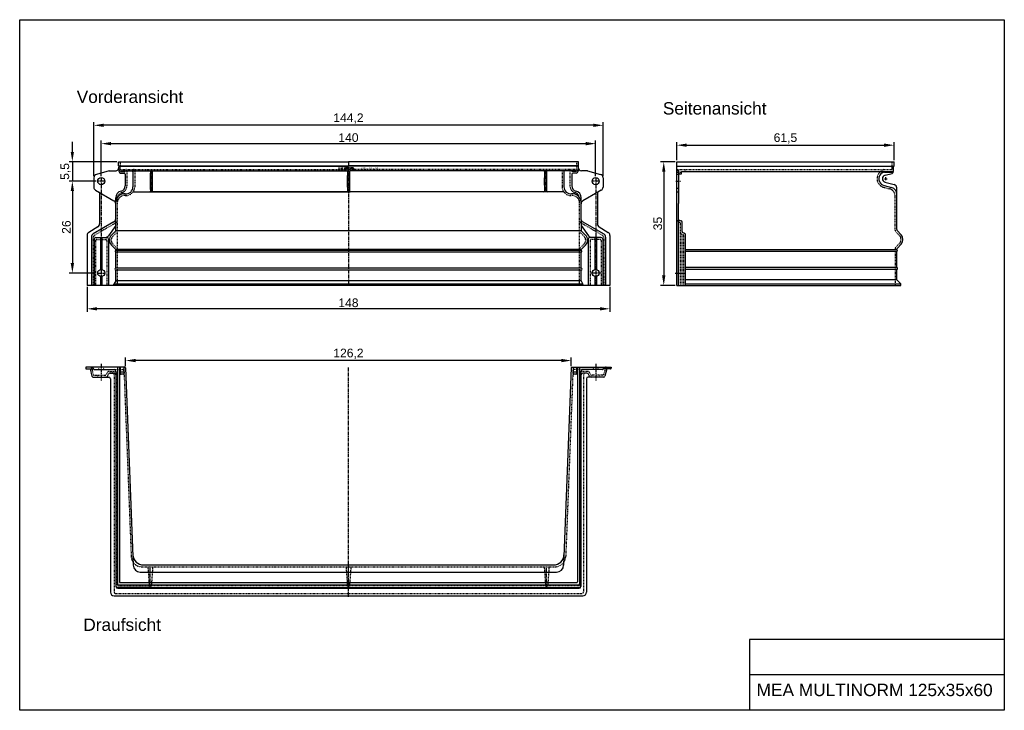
# Model space of a CAD drawing. Header units: millimetres. Extents: x -610 to 2178, y -291 to 1664.
import ezdxf

# ---------------------------------------------------------------- set-up
doc = ezdxf.new("R2010")
doc.units = ezdxf.units.MM
for name, pattern in [('CENTER', [50.8, 31.75, -6.35, 6.35, -6.35]), ('DOTTED', [3.175, 1.5875, -1.5875]), ('HIDDEN', [9.525, 6.35, -3.175])]:
    doc.linetypes.add(name, pattern=pattern)
for name, color, linetype in [('180', 90, 'DOTTED'), ('Beschriftung', 7, 'Continuous'), ('Werkstück1_Kanten', 1, 'Continuous')]:
    doc.layers.add(name, color=color, linetype=linetype)
for name, color, linetype, lineweight in [('Bemassung', 1, 'Continuous', 25), ('Mittellinie', 2, 'CENTER', 25), ('Schraffur', 253, 'Continuous', 25), ('Verdeckte Kante', 3, 'HIDDEN', 25)]:
    doc.layers.add(name, color=color, linetype=linetype, lineweight=lineweight)
doc.styles.get("Standard").update_dxf_attribs({"font": 'arial.ttf'})
doc.styles.add('style1', font='arial.ttf')
doc.dimstyles.new('MEA', dxfattribs={"dimscale": 0, "dimtxt": 3.5, "dimasz": 4, "dimexe": 1.25, "dimexo": 0.625, "dimtad": 1, "dimtxsty": 'Standard', "dimcen": 4, "dimadec": 0, "dimazin": 2, "dimtfac": 1, "dimtmove": 0, "dimatfit": 3, "dimfxl": 1, "dimtvp": 1, "dimtolj": 1, "dimtzin": 0, "dimarcsym": 0})

# ---------------------------------------------------------------- blocks, each defined once
blk = doc.blocks.new('*D14')
at = {"layer": 'Bemassung', "color": 0, "lineweight": -2, "ltscale": 0.3}
for p, q in [((1246.3, 1262), (1204.9, 1262)), ((1213.7, 1234), (1213.7, 940)), ((1246.3, 912), (1204.9, 912))]:
    blk.add_line(p, q, dxfattribs=at)
at = {"layer": 'Bemassung', "color": 0, "lineweight": 25, "ltscale": 0.3}
for points in [[(1209, 1234), (1218.3, 1234), (1213.7, 1262)], [(1209, 940), (1218.3, 940), (1213.7, 912)]]:
    blk.add_solid(points, dxfattribs=at)
at = {"layer": 'Defpoints', "color": 0, "lineweight": 25, "ltscale": 0.3}
for p in [(1250.7, 1262), (1213.7, 912), (1250.7, 912)]:
    blk.add_point(p, dxfattribs=at)
at = {"layer": 'Bemassung', "color": 0, "lineweight": 25, "ltscale": 0.3, "insert": (1196.8, 1087), "char_height": 24.5, "attachment_point": 5, "rotation": 90}
blk.add_mtext('\\A1;35', dxfattribs=at)
blk = doc.blocks.new('*D15')
at = {"layer": 'Bemassung', "color": 0, "lineweight": -2, "ltscale": 0.3}
for p, q in [((1250.7, 1266.4), (1250.7, 1317.5)), ((1865.7, 1266.4), (1865.7, 1317.5)), ((1278.7, 1308.8), (1837.7, 1308.8))]:
    blk.add_line(p, q, dxfattribs=at)
at = {"layer": 'Bemassung', "color": 0, "lineweight": 25, "ltscale": 0.3}
for points in [[(1278.7, 1313.5), (1278.7, 1304.1), (1250.7, 1308.8)], [(1837.7, 1313.5), (1837.7, 1304.1), (1865.7, 1308.8)]]:
    blk.add_solid(points, dxfattribs=at)
at = {"layer": 'Defpoints', "color": 0, "lineweight": 25, "ltscale": 0.3}
for p in [(1865.7, 1308.8), (1250.7, 1262), (1865.7, 1262)]:
    blk.add_point(p, dxfattribs=at)
at = {"layer": 'Bemassung', "color": 0, "lineweight": 25, "ltscale": 0.3, "insert": (1558.2, 1327.9), "char_height": 24.5, "attachment_point": 5}
blk.add_mtext('\\A1;61,5', dxfattribs=at)
blk = doc.blocks.new('*D16')
at = {"layer": 'Bemassung', "color": 0, "lineweight": -2, "ltscale": 0.3}
for p, q in [((-419.1, 907.6), (-419.1, 836.9)), ((1060.9, 907.6), (1060.9, 836.9)), ((1032.9, 845.7), (-391.1, 845.7))]:
    blk.add_line(p, q, dxfattribs=at)
at = {"layer": 'Bemassung', "color": 0, "lineweight": 25, "ltscale": 0.3}
for points in [[(-391.1, 850.3), (-391.1, 841), (-419.1, 845.7)], [(1032.9, 850.3), (1032.9, 841), (1060.9, 845.7)]]:
    blk.add_solid(points, dxfattribs=at)
at = {"layer": 'Defpoints', "color": 0, "lineweight": 25, "ltscale": 0.3}
for p in [(-419.1, 912), (1060.9, 912), (-419.1, 845.7)]:
    blk.add_point(p, dxfattribs=at)
at = {"layer": 'Bemassung', "color": 0, "lineweight": 25, "ltscale": 0.3, "insert": (320.9, 862.5), "char_height": 24.5, "attachment_point": 5}
blk.add_mtext('\\A1;148', dxfattribs=at)
blk = doc.blocks.new('*D17')
at = {"layer": 'Bemassung', "color": 0, "lineweight": -2, "ltscale": 0.3}
for p, q in [((-310, 682.9), (-310, 708)), ((923.8, 699.2), (-282, 699.2)), ((951.8, 682.9), (951.8, 708))]:
    blk.add_line(p, q, dxfattribs=at)
at = {"layer": 'Bemassung', "color": 0, "lineweight": 25, "ltscale": 0.3}
for points in [[(-282, 703.9), (-282, 694.5), (-310, 699.2)], [(923.8, 703.9), (923.8, 694.5), (951.8, 699.2)]]:
    blk.add_solid(points, dxfattribs=at)
at = {"layer": 'Defpoints', "color": 0, "lineweight": 25, "ltscale": 0.3}
for p in [(-310, 699.2), (-310, 678.5), (951.8, 678.5)]:
    blk.add_point(p, dxfattribs=at)
at = {"layer": 'Bemassung', "color": 0, "lineweight": 25, "ltscale": 0.3, "insert": (320.9, 718.3), "char_height": 24.5, "attachment_point": 5}
blk.add_mtext('\\A1;126,2', dxfattribs=at)
blk = doc.blocks.new('*D18')
at = {"layer": 'Bemassung', "color": 0, "lineweight": -2, "ltscale": 0.3}
for p, q in [((-400.1, 1221), (-400.1, 1373.9)), ((1041.9, 1221), (1041.9, 1373.9)), ((1013.9, 1365.1), (-372.1, 1365.1))]:
    blk.add_line(p, q, dxfattribs=at)
at = {"layer": 'Bemassung', "color": 0, "lineweight": 25, "ltscale": 0.3}
for points in [[(-372.1, 1369.8), (-372.1, 1360.4), (-400.1, 1365.1)], [(1013.9, 1369.8), (1013.9, 1360.4), (1041.9, 1365.1)]]:
    blk.add_solid(points, dxfattribs=at)
at = {"layer": 'Defpoints', "color": 0, "lineweight": 25, "ltscale": 0.3}
for p in [(-400.1, 1365.1), (-400.1, 1216.6), (1041.9, 1216.6)]:
    blk.add_point(p, dxfattribs=at)
at = {"layer": 'Bemassung', "color": 0, "lineweight": 25, "ltscale": 0.3, "insert": (320.9, 1384.2), "char_height": 24.5, "attachment_point": 5}
blk.add_mtext('\\A1;144,2', dxfattribs=at)
blk = doc.blocks.new('*D19')
at = {"layer": 'Bemassung', "color": 0, "lineweight": -2, "ltscale": 0.3}
for p, q in [((-460.9, 1290), (-460.9, 1318)), ((-334.6, 1262), (-469.6, 1262)), ((-460.9, 1262), (-460.9, 1207)), ((-393.5, 1207), (-469.6, 1207)), ((-460.9, 1179), (-460.9, 1151))]:
    blk.add_line(p, q, dxfattribs=at)
at = {"layer": 'Bemassung', "color": 0, "lineweight": 25, "ltscale": 0.3}
for points in [[(-465.5, 1290), (-456.2, 1290), (-460.9, 1262)], [(-465.5, 1179), (-456.2, 1179), (-460.9, 1207)]]:
    blk.add_solid(points, dxfattribs=at)
at = {"layer": 'Defpoints', "color": 0, "lineweight": 25, "ltscale": 0.3}
for p in [(-330.3, 1262), (-460.9, 1207), (-389.1, 1207)]:
    blk.add_point(p, dxfattribs=at)
at = {"layer": 'Bemassung', "color": 0, "lineweight": 25, "ltscale": 0.3, "insert": (-479.9, 1234.5), "char_height": 24.5, "attachment_point": 5, "rotation": 90}
blk.add_mtext('\\A1;5,5', dxfattribs=at)
blk = doc.blocks.new('*D20')
at = {"layer": 'Bemassung', "color": 0, "lineweight": -2, "ltscale": 0.3}
for p, q in [((-393.5, 1207), (-469.5, 1207)), ((-460.8, 1179), (-460.8, 975)), ((-393.4, 947), (-469.5, 947))]:
    blk.add_line(p, q, dxfattribs=at)
at = {"layer": 'Bemassung', "color": 0, "lineweight": 25, "ltscale": 0.3}
for points in [[(-465.5, 1179), (-456.1, 1179), (-460.8, 1207)], [(-465.5, 975), (-456.1, 975), (-460.8, 947)]]:
    blk.add_solid(points, dxfattribs=at)
at = {"layer": 'Defpoints', "color": 0, "lineweight": 25, "ltscale": 0.3}
for p in [(-389.1, 1207), (-460.8, 947), (-389, 947)]:
    blk.add_point(p, dxfattribs=at)
at = {"layer": 'Bemassung', "color": 0, "lineweight": 25, "ltscale": 0.3, "insert": (-477.7, 1077), "char_height": 24.5, "attachment_point": 5, "rotation": 90}
blk.add_mtext('\\A1;26', dxfattribs=at)
blk = doc.blocks.new('*D21')
at = {"layer": 'Bemassung', "color": 0, "lineweight": -2, "ltscale": 0.3}
for p, q in [((-379.1, 1221.4), (-379.1, 1322)), ((-351.1, 1313.2), (992.9, 1313.2)), ((1020.9, 1221.4), (1020.9, 1322))]:
    blk.add_line(p, q, dxfattribs=at)
at = {"layer": 'Bemassung', "color": 0, "lineweight": 25, "ltscale": 0.3}
for points in [[(-351.1, 1317.9), (-351.1, 1308.5), (-379.1, 1313.2)], [(992.9, 1317.9), (992.9, 1308.5), (1020.9, 1313.2)]]:
    blk.add_solid(points, dxfattribs=at)
at = {"layer": 'Defpoints', "color": 0, "lineweight": 25, "ltscale": 0.3}
for p in [(1020.9, 1313.2), (-379.1, 1217), (1020.9, 1217)]:
    blk.add_point(p, dxfattribs=at)
at = {"layer": 'Bemassung', "color": 0, "lineweight": 25, "ltscale": 0.3, "insert": (320.9, 1330.1), "char_height": 24.5, "attachment_point": 5}
blk.add_mtext('\\A1;140', dxfattribs=at)

msp = doc.modelspace()

# ---------------------------------------------------------------- hatches: boundary and pattern name
at = {"layer": 'Schraffur'}
h = msp.add_hatch(color=256, dxfattribs=at)
h.paths.add_polyline_path([(317.82, 1244.84), (322.96, 1244.84), (322.96, 1245.99), (312.67, 1245.99), (312.67, 1237.99), (322.96, 1237.99), (322.96, 1239.13), (317.82, 1239.13), (317.82, 1241.41), (322.96, 1241.41), (322.96, 1242.56), (317.82, 1242.56)])
h.paths.add_polyline_path([(309.82, 1245.99), (304.37, 1245.99), (301.68, 1241.41), (298.98, 1245.99), (293.53, 1245.99), (293.53, 1237.99), (295.82, 1237.99), (295.82, 1242.1), (298.25, 1237.99), (302.25, 1237.99), (304.67, 1242.1), (304.67, 1237.99), (309.82, 1237.99)])
h.paths.add_polyline_path([(334.68, 1245.99), (327.82, 1245.99), (324.09, 1237.99), (326.38, 1237.99), (327.17, 1239.7), (331.89, 1239.7), (332.69, 1237.99), (338.41, 1237.99)])
h.paths.add_polyline_path([(331.36, 1240.84), (327.71, 1240.84), (329.53, 1244.76)], flags=16)

# ---------------------------------------------------------------- linework, layer by layer
at = {"lineweight": 25, "ltscale": 0.3}
for p, q in [((-330.25, 1261.99), (320.92, 1261.99)), ((-330.25, 1249.99), (-330.25, 1261.99)), ((972.09, 1261.99), (320.92, 1261.99)), ((972.09, 1249.99), (972.09, 1261.99)), ((1250.65, 1261.99), (1865.65, 1261.99)), ((1250.65, 1096.91), (1250.65, 1261.99)), ((1865.65, 1249.56), (1865.65, 1261.99)), ((-356.38, 1235.99), (-392.67, 1226.26)), ((-356.38, 1235.99), (-339.25, 1235.99)), ((-330.25, 1249.99), (320.92, 1249.99)), ((-330.25, 1249.99), (-329.25, 1248.99)), ((-329.25, 1248.99), (-329.25, 1234.99)), ((-329.25, 1248.99), (320.92, 1248.99)), ((-329.25, 1239.99), (-329.15, 1239.99)), ((-329.25, 1239.99), (-329.15, 1239.99)), ((-324.25, 1235.99), (-292.25, 1235.99)), ((-324.25, 1235.99), (-324.25, 1233.99)), ((-324.25, 1233.99), (-311.25, 1233.99)), ((-324.25, 1229.99), (-314.25, 1229.99)), ((-311.25, 1235.99), (-311.25, 1233.99)), ((-311.25, 1226.99), (-311.25, 1193.59)), ((-292.25, 1235.99), (316.42, 1235.99)), ((-289.25, 1232.99), (-289.25, 1191.04)), ((-239.58, 1233.99), (-239.58, 1178.99)), ((-234.58, 1233.99), (-234.58, 1178.99)), ((316.42, 1235.99), (325.42, 1235.99)), ((318.42, 1233.99), (318.42, 1178.99)), ((972.09, 1249.99), (320.92, 1249.99)), ((971.09, 1248.99), (320.92, 1248.99)), ((323.42, 1233.99), (323.42, 1178.99)), ((934.09, 1235.99), (325.42, 1235.99)), ((876.42, 1233.99), (876.42, 1178.99)), ((876.42, 1229.99), (876.42, 1178.99)), ((881.42, 1233.99), (881.42, 1178.99)), ((881.42, 1229.99), (881.42, 1178.99)), ((931.09, 1232.99), (931.09, 1191.04)), ((966.09, 1235.99), (934.09, 1235.99)), ((953.09, 1235.99), (953.09, 1233.99)), ((966.09, 1233.99), (953.09, 1233.99)), ((953.09, 1226.99), (953.09, 1193.59)), ((966.09, 1229.99), (956.09, 1229.99)), ((966.09, 1235.99), (966.09, 1233.99)), ((971.09, 1239.99), (970.99, 1239.99)), ((972.09, 1249.99), (971.09, 1248.99)), ((971.09, 1248.99), (971.09, 1234.99)), ((998.22, 1235.99), (981.09, 1235.99)), ((998.22, 1235.99), (1034.51, 1226.26)), ((1250.65, 1249.56), (1865.65, 1249.56)), ((1250.65, 1248.99), (1864.65, 1248.99)), ((1250.65, 1236.99), (1254.65, 1236.99)), ((1250.65, 1226.99), (1254.65, 1226.99)), ((1256.65, 1144.84), (1256.65, 1234.99)), ((1258.65, 1227.99), (1263.82, 1227.99)), ((1263.82, 1233.99), (1858.65, 1233.99)), ((1263.82, 1227.99), (1263.82, 1233.99)), ((1839.19, 1231.99), (1858.65, 1231.99)), ((1840.17, 1223.67), (1860.2, 1229.04)), ((1864.65, 1248.99), (1865.65, 1249.56)), ((1864.65, 1234.84), (1864.65, 1248.99)), ((-400.08, 1216.6), (-400.08, 1190.05)), ((1041.92, 1216.6), (1041.92, 1190.05)), ((1041.92, 1216.6), (1041.92, 1190.05)), ((1839.96, 1204.35), (1866.24, 1197.31)), ((-395.08, 1181.39), (-343.08, 1151.37)), ((-384.08, 1173.88), (-384.08, 1085.95)), ((-288.57, 1176.99), (316.42, 1176.99)), ((874.42, 1176.99), (-232.58, 1176.99)), ((316.42, 1176.99), (325.42, 1176.99)), ((930.41, 1176.99), (325.42, 1176.99)), ((1026.92, 1175.62), (984.92, 1151.37)), ((1025.92, 1173.88), (1025.92, 1085.95)), ((1036.92, 1181.39), (1026.92, 1175.62)), ((1250.65, 1186.99), (1254.65, 1186.99)), ((1250.65, 1176.99), (1254.65, 1176.99)), ((1837.62, 1194.63), (1858.83, 1188.95)), ((1873.65, 1069.91), (1873.65, 1187.65)), ((-338.08, 1148.1), (-338.08, 1159.35)), ((-338.08, 1100.21), (-338.08, 1148.1)), ((979.92, 1148.1), (979.92, 1159.35)), ((979.92, 1097.32), (979.92, 1148.1)), ((1255.65, 1143.84), (1256.65, 1144.84)), ((1255.65, 1098.44), (1255.65, 1143.84)), ((-343.08, 1091.55), (-402.08, 1057.48)), ((-338.08, 1066.57), (-338.08, 1100.21)), ((979.92, 1097.32), (979.92, 1066.57)), ((982.42, 1092.99), (1043.92, 1057.48)), ((1250.65, 911.99), (1250.65, 1096.91)), ((1255.65, 911.99), (1255.65, 1098.44)), ((1257.13, 1096.51), (1263.43, 1094.82)), ((1265.65, 1064.12), (1265.65, 1091.93)), ((-388.92, 1077.38), (-414.24, 1062.13)), ((-338.08, 1081.56), (-358.6, 1052.25)), ((-338.08, 1066.57), (-350.23, 1054.42)), ((666.9, 1066.57), (-338.08, 1066.57)), ((979.92, 1066.57), (666.9, 1066.57)), ((979.92, 1081.56), (1000.44, 1052.25)), ((979.92, 1066.57), (992.07, 1054.42)), ((1030.76, 1077.38), (1056.08, 1062.13)), ((1267.87, 1061.23), (1271.94, 1060.14)), ((1875.12, 1066.38), (1886.07, 1055.42)), ((-419.08, 1053.56), (-419.08, 911.99)), ((-407.08, 1048.82), (-407.08, 911.99)), ((-399.08, 1042.99), (-399.08, 911.99)), ((-394.08, 1047.99), (-363.08, 1047.99)), ((-381.08, 1047.99), (-381.08, 956.78)), ((-377.08, 1047.99), (-377.08, 956.78)), ((-358.08, 1042.99), (-358.08, 911.99)), ((999.92, 1042.99), (999.92, 911.99)), ((1035.92, 1047.99), (1004.92, 1047.99)), ((1018.92, 1047.99), (1018.92, 956.78)), ((1022.92, 1047.99), (1022.92, 956.78)), ((1040.92, 1042.99), (1040.92, 911.99)), ((1048.92, 1048.82), (1048.92, 911.99)), ((1060.92, 1053.56), (1060.92, 911.99)), ((1275.65, 911.99), (1275.65, 1055.31)), ((-338.08, 1013.99), (-350.23, 1026.13)), ((979.92, 1013.99), (-338.08, 1013.99)), ((-338.08, 1010.91), (-338.08, 1013.99)), ((979.92, 1010.91), (-338.08, 1010.91)), ((979.92, 1005.67), (-338.08, 1005.67)), ((-338.08, 960.37), (-338.08, 1005.67)), ((979.92, 1013.99), (992.07, 1026.13)), ((979.92, 1010.91), (979.92, 1013.99)), ((979.92, 960.37), (979.92, 1005.67)), ((1873.65, 1012.91), (1275.65, 1012.91)), ((1873.65, 1007.67), (1275.65, 1007.67)), ((1873.65, 1012.91), (1873.65, 1014.06)), ((1873.65, 962.37), (1873.65, 1007.67)), ((1875.12, 1017.59), (1886.07, 1028.55)), ((979.92, 960.37), (-338.08, 960.37)), ((-338.08, 924.99), (-338.08, 954.92)), ((979.92, 954.92), (-338.08, 954.92)), ((979.92, 924.99), (979.92, 954.92)), ((1873.65, 962.37), (1275.65, 962.37)), ((1873.65, 956.92), (1275.65, 956.92)), ((1873.65, 927.49), (1873.65, 956.92)), ((-381.08, 937.19), (-381.08, 911.99)), ((-377.08, 937.19), (-377.08, 911.99)), ((-338.08, 924.99), (-343.08, 914.99)), ((979.92, 924.99), (-338.08, 924.99)), ((979.92, 924.99), (984.92, 914.99)), ((1018.92, 937.19), (1018.92, 911.99)), ((1022.92, 937.19), (1022.92, 911.99)), ((1873.65, 927.49), (1275.65, 927.49)), ((1884.65, 916.49), (1873.65, 927.49)), ((1060.92, 911.99), (-419.08, 911.99)), ((984.92, 914.99), (-343.08, 914.99)), ((-343.08, 911.99), (-343.08, 914.99)), ((984.92, 911.99), (984.92, 914.99)), ((1250.65, 911.99), (1884.65, 911.99)), ((1275.65, 916.49), (1884.65, 916.49)), ((1884.65, 911.99), (1884.65, 916.49)), ((-422.87, 680.48), (-422.87, 677.48)), ((-312, 680.48), (-422.87, 680.48)), ((-420.87, 675.48), (-400.79, 675.48)), ((-410.87, 675.48), (-405.3, 654.7)), ((-400.79, 675.48), (-401.5, 680.48)), ((-399.08, 673.77), (-400.79, 675.48)), ((-398.38, 673.48), (-342.37, 673.48)), ((-332.87, 680.48), (-332.87, 67.57)), ((-327.48, 680.48), (-327.48, 72.57)), ((-325.01, 680.48), (-325.01, 662.48)), ((-315.01, 680.48), (-315.01, 662.48)), ((-310, 678.55), (-288.36, 119.87)), ((951.84, 678.55), (930.2, 119.87)), ((953.83, 680.48), (1064.7, 680.48)), ((956.85, 680.48), (956.85, 662.48)), ((966.85, 680.48), (966.85, 662.48)), ((969.31, 680.48), (969.31, 72.57)), ((974.7, 680.48), (974.7, 67.57)), ((1040.21, 673.48), (984.2, 673.48)), ((1040.92, 673.77), (1042.63, 675.48)), ((1042.63, 675.48), (1043.34, 680.48)), ((1062.7, 675.48), (1042.63, 675.48)), ((1052.7, 675.48), (1047.14, 654.7)), ((1064.7, 680.48), (1064.7, 677.48)), ((-402.4, 652.48), (-366.11, 652.48)), ((-366.11, 652.48), (-357.87, 652.48)), ((-361.78, 654.98), (-358.32, 660.98)), ((-353.99, 663.48), (-353.99, 663.48)), ((-353.99, 663.48), (-347.87, 663.48)), ((-352.87, 647.48), (-352.87, 43.57)), ((-348.33, 663.48), (-342.37, 663.48)), ((-337.37, 668.48), (-337.37, 658.48)), ((-337.37, 658.48), (-337.37, 59.57)), ((-315.01, 666.48), (-325.01, 666.48)), ((-317.01, 660.48), (-323.01, 660.48)), ((966.85, 666.48), (956.85, 666.48)), ((964.85, 660.48), (958.85, 660.48)), ((979.2, 668.48), (979.2, 658.48)), ((979.2, 663.65), (979.2, 663.48)), ((979.2, 658.48), (979.2, 59.57)), ((995.82, 663.48), (984.2, 663.48)), ((994.7, 647.48), (994.7, 43.57)), ((995.82, 663.48), (995.82, 663.48)), ((1007.95, 652.48), (999.7, 652.48)), ((1003.62, 654.98), (1000.15, 660.98)), ((1044.24, 652.48), (1007.95, 652.48)), ((-259.41, 120.57), (320.92, 120.57)), ((320.92, 120.57), (901.25, 120.57)), ((-268.37, 100.57), (320.92, 100.57)), ((320.92, 100.57), (910.21, 100.57)), ((-242.01, 56.57), (-332.37, 56.57)), ((-330.82, 56.57), (320.92, 56.57)), ((-329.87, 64.57), (320.92, 64.57)), ((-325.48, 70.57), (320.92, 70.57)), ((320.92, 70.57), (967.31, 70.57)), ((320.92, 64.57), (971.7, 64.57)), ((320.92, 56.57), (889.12, 56.57)), ((883.85, 56.57), (974.2, 56.57)), ((-342.82, 33.57), (320.92, 33.57)), ((-332.37, 54.57), (320.92, 54.57)), ((320.92, 54.57), (974.2, 54.57)), ((320.92, 33.57), (984.7, 33.57)), ((2177.97, -90.75), (1456.7, -90.75)), ((1456.7, -90.75), (1456.7, -290.75)), ((2177.97, -190.75), (1456.7, -190.75))]:
    msp.add_line(p, q, dxfattribs=at)
msp.add_lwpolyline([(-609.96, 1664.01), (2177.97, 1664.01), (2177.97, -290.75), (-609.96, -290.75)], close=True, dxfattribs=at)
for centre in [(-379.08, 1206.99), (1020.92, 1206.99), (-379.08, 946.99), (1020.92, 946.99)]:
    msp.add_circle(centre, 10, dxfattribs=at)
for centre, radius, start, end in [((-339.25, 1245.99), 10, 270, 5.9565), ((-324.25, 1240.99), 5, 180, 270), ((-324.25, 1234.99), 5, 180, 270), ((-314.25, 1226.99), 3, 0, 90), ((-292.25, 1232.99), 3, 0, 90), ((-241.58, 1233.99), 2, 0, 90), ((101.8, 1206.49), 342.48, 175.39443, 184.60557), ((-232.58, 1233.99), 2, 90, 180), ((-575.96, 1206.49), 342.48, 355.39443, 4.60557), ((316.42, 1233.99), 2, 0, 90), ((660.79, 1206.53), 343.48, 175.40062, 184.59938), ((325.42, 1233.99), 2, 90, 180), ((-17.96, 1206.49), 342.48, 355.39443, 4.60557), ((874.42, 1233.99), 2, 0, 90), ((874.42, 1233.99), 2, 0, 90), ((1217.8, 1206.49), 342.48, 175.39443, 184.60557), ((1171.43, 1204.49), 296.11, 175.05984, 184.94016), ((883.42, 1233.99), 2, 90, 180), ((883.42, 1233.99), 2, 90, 180), ((540.04, 1206.49), 342.48, 355.39443, 4.60557), ((586.4, 1204.49), 296.11, 355.05984, 4.94016), ((934.09, 1232.99), 3, 90, 180), ((956.09, 1226.99), 3, 90, 180), ((966.09, 1240.99), 5, 270, 0), ((966.09, 1234.99), 5, 270, 0), ((981.09, 1245.99), 10, 180, 270), ((1254.65, 1234.99), 2, 0, 90), ((1254.65, 1224.99), 2, 0, 90), ((1258.65, 1225.99), 2, 90, 180), ((1839.19, 1215.99), 16, 90, 150), ((1858.65, 1239.99), 6, 270, 0), ((1858.65, 1237.99), 6, 270, 0), ((1858.65, 1234.84), 6, 285, 0), ((-390.08, 1216.6), 10, 105, 180), ((1031.92, 1216.6), 10, 0, 75), ((1842.65, 1213.99), 20, 150, 255.43188), ((1842.65, 1213.99), 10, 104.38923, 255.61077), ((-390.08, 1190.05), 10, 180, 240), ((-386.08, 1173.88), 2, 0, 60), ((-317.82, 1159.35), 20.26, 103.83385, 180), ((-313.15, 1146.21), 25, 85.02472, 175.65256), ((-326.25, 1193.59), 15, 283.83385, 0), ((-309.25, 1191.04), 20, 265.02472, 0), ((-241.58, 1178.99), 2, 270, 0), ((-232.58, 1178.99), 2, 180, 270), ((316.42, 1178.99), 2, 270, 0), ((325.42, 1178.99), 2, 180, 270), ((874.42, 1178.99), 2, 270, 0), ((874.42, 1178.99), 2, 270, 0), ((883.42, 1178.99), 2, 180, 270), ((883.42, 1178.99), 2, 180, 270), ((951.09, 1191.04), 20, 180, 274.97528), ((954.99, 1146.21), 25, 4.34744, 94.97528), ((968.09, 1193.59), 15, 180, 256.16615), ((959.66, 1159.35), 20.26, 0, 76.16615), ((1027.92, 1173.88), 2, 120, 180), ((1031.92, 1190.05), 10, 300, 0), ((1254.65, 1188.99), 2, 270, 0), ((1254.65, 1178.99), 2, 270, 0), ((1853.65, 1169.63), 20, 0, 75), ((1863.65, 1187.65), 10, 0, 75), ((-348.08, 1142.71), 10, 0, 60), ((989.92, 1142.71), 10, 120, 180), ((984.92, 1097.32), 5, 180, 240), ((1257.65, 1098.44), 2, 180, 255), ((1262.65, 1091.93), 3, 0, 75), ((-409.08, 1053.56), 10, 121.06134, 180), ((-394.08, 1085.95), 10, 301.06134, 0), ((1035.92, 1085.95), 10, 180, 238.93866), ((1050.92, 1053.56), 10, 0, 58.93866), ((1268.65, 1064.12), 3, 180, 255), ((1270.65, 1055.31), 5, 0, 75), ((1878.65, 1069.91), 5, 180, 225), ((-397.08, 1048.82), 10, 120, 180), ((-394.08, 1042.99), 5, 90, 180), ((-366.8, 1057.99), 10, 270, 325), ((-363.08, 1042.99), 5, 0, 90), ((-336.09, 1040.28), 20, 135, 225), ((977.93, 1040.28), 20, 315, 45), ((1004.92, 1042.99), 5, 90, 180), ((1008.63, 1057.99), 10, 215, 270), ((1035.92, 1042.99), 5, 0, 90), ((1038.92, 1048.82), 10, 0, 60), ((1868.65, 1041.99), 22, 322.34812, 37.65188), ((-337.22, 1008.29), 2.76, 108.1376, 251.8624), ((979.06, 1008.29), 2.76, 288.1376, 71.8624), ((1878.65, 1014.06), 5, 135, 180), ((1872.79, 1010.29), 2.76, 288.1376, 71.8624), ((-337.61, 957.64), 2.76, 99.86672, 260.13328), ((979.45, 957.64), 2.76, 279.86672, 80.13328), ((1873.18, 959.64), 2.76, 279.86672, 80.13328), ((-420.87, 677.48), 2, 180, 270), ((-398.38, 674.48), 1, 225, 270), ((-342.37, 668.48), 5, 0, 90), ((-312, 678.48), 2, 2, 90), ((953.83, 678.48), 2, 90, 178), ((984.2, 668.48), 5, 90, 180), ((1040.21, 674.48), 1, 270, 315), ((1062.7, 677.48), 2, 270, 0), ((-402.4, 655.48), 3, 195, 270), ((-366.11, 657.48), 5, 270, 330), ((-353.99, 658.48), 5, 90, 150), ((-357.87, 647.48), 5, 0, 90), ((-342.37, 658.48), 5, 0, 90), ((-323.01, 662.48), 2, 180, 270), ((-317.01, 662.48), 2, 270, 0), ((958.85, 662.48), 2, 180, 270), ((964.85, 662.48), 2, 270, 0), ((984.2, 658.48), 5, 90, 180), ((999.7, 647.48), 5, 90, 180), ((995.82, 658.48), 5, 30, 90), ((1007.95, 657.48), 5, 210, 270), ((1044.24, 655.48), 3, 270, 345), ((-259.41, 150.57), 30, 182, 270), ((901.25, 150.57), 30, 270, 358), ((-268.37, 120.57), 20, 182, 270), ((910.21, 120.57), 20, 270, 358), ((-332.37, 61.57), 5, 180, 270), ((-332.37, 59.57), 5, 180, 270), ((-329.87, 67.57), 3, 180, 270), ((-325.48, 72.57), 2, 180, 270), ((967.31, 72.57), 2, 270, 0), ((971.7, 67.57), 3, 270, 0), ((974.2, 61.57), 5, 270, 0), ((974.2, 59.57), 5, 270, 0), ((-342.87, 43.57), 10, 180, 270), ((984.7, 43.57), 10, 270, 0)]:
    msp.add_arc(centre, radius, start, end, dxfattribs=at)
at = {"color": 9, "linetype": 'Continuous'}
msp.add_arc((-348.08, 1100.21), 10, 300, 0, dxfattribs=at)
at = {"layer": '180'}
for p, q in [((-325.25, 1261.99), (-325.25, 1241.99)), ((967.09, 1261.99), (967.09, 1241.99)), ((1860.65, 1241.99), (1860.65, 1261.99)), ((-323.25, 1239.99), (-309.25, 1239.99)), ((-309.25, 1239.99), (-287.25, 1239.99)), ((-306.25, 1236.99), (-306.25, 1193.59)), ((-287.25, 1239.99), (320.92, 1239.99)), ((-284.25, 1236.99), (-284.25, 1191.04)), ((929.09, 1239.99), (320.92, 1239.99)), ((926.09, 1236.99), (926.09, 1191.04)), ((951.09, 1239.99), (929.09, 1239.99)), ((948.09, 1236.99), (948.09, 1193.59)), ((965.09, 1239.99), (951.09, 1239.99)), ((1250.65, 1239.99), (1858.65, 1239.99)), ((1250.65, 1231.99), (1263.82, 1231.99)), ((1274.28, 1233.99), (1274.28, 1239.99)), ((1836.65, 1239.99), (1827.65, 1233.99)), ((1836.02, 1189.88), (1853.83, 1185.11)), ((-333.08, 1097.32), (-333.08, 1159.35)), ((974.92, 1094.43), (974.92, 1159.35)), ((1868.65, 1067.84), (1868.65, 1165.79)), ((-338.08, 1088.66), (-397.08, 1054.6)), ((-333.08, 911.99), (-333.08, 1097.32)), ((974.92, 911.99), (974.92, 1091.55)), ((977.42, 1090.1), (1038.92, 1054.6)), ((1254.36, 1092.08), (1258.43, 1090.99)), ((1260.65, 1057.99), (1260.65, 1088.09)), ((-346.44, 1050.63), (-333.08, 1063.99)), ((988.28, 1050.63), (974.92, 1063.99)), ((1870.12, 1064.31), (1882.29, 1052.13)), ((-402.08, 1045.94), (-402.08, 911.99)), ((-395.08, 1038.99), (-395.08, 911.99)), ((-392.08, 1041.99), (-366.08, 1041.99)), ((-363.08, 1038.99), (-363.08, 911.99)), ((1004.92, 1038.99), (1004.92, 911.99)), ((1033.92, 1041.99), (1007.92, 1041.99)), ((1036.92, 1038.99), (1036.92, 911.99)), ((1043.92, 1045.94), (1043.92, 911.99)), ((1260.65, 911.99), (1260.65, 1057.99)), ((1264.36, 1056.99), (1266.94, 1056.3)), ((1265.65, 911.99), (1265.65, 1056.65)), ((1270.65, 911.99), (1270.65, 1051.47)), ((1870.12, 1019.66), (1882.29, 1031.84)), ((-346.44, 1029.41), (-333.08, 1016.06)), ((988.28, 1029.41), (974.92, 1016.06)), ((1868.65, 1016.13), (1868.65, 911.99)), ((-406.63, 678.99), (-401.27, 658.96)), ((-384.8, 673.48), (-386.68, 680.48)), ((-373.36, 673.48), (-371.48, 680.48)), ((-342.37, 673.48), (-317.72, 673.48)), ((-314.72, 670.58), (-294.22, 144.52)), ((956.56, 670.58), (936.06, 144.52)), ((984.2, 673.48), (959.56, 673.48)), ((1015.2, 673.48), (1013.32, 680.48)), ((1026.64, 673.48), (1028.52, 680.48)), ((1048.47, 678.99), (1043.1, 658.96)), ((-399.33, 657.48), (-367.27, 657.48)), ((-388.58, 652.48), (-389.92, 657.48)), ((-369.59, 652.48), (-368.25, 657.48)), ((-365.53, 658.48), (-361.2, 665.98)), ((-356.87, 668.48), (-339.87, 668.48)), ((-342.87, 658.48), (-342.87, 44.57)), ((-334.87, 663.48), (-334.87, 65.57)), ((976.7, 663.48), (976.7, 65.57)), ((998.71, 668.48), (981.7, 668.48)), ((986.2, 658.48), (986.2, 44.57)), ((1007.37, 658.48), (1003.04, 665.98)), ((1041.17, 657.48), (1009.1, 657.48)), ((1011.42, 652.48), (1010.08, 657.48)), ((1030.41, 652.48), (1031.75, 657.48)), ((-264.24, 115.57), (320.92, 115.57)), ((-247.07, 115.57), (-242.81, 57.31)), ((-233.36, 115.57), (-237.62, 57.31)), ((314.06, 115.57), (318.32, 57.31)), ((320.92, 115.57), (906.08, 115.57)), ((327.77, 115.57), (323.52, 57.31)), ((875.2, 115.57), (879.45, 57.31)), ((888.91, 115.57), (884.65, 57.31)), ((-331.87, 62.57), (320.92, 62.57)), ((-238.41, 56.57), (-242.01, 56.57)), ((319.12, 56.57), (322.72, 56.57)), ((320.92, 62.57), (973.7, 62.57)), ((880.25, 56.57), (883.85, 56.57)), ((-337.82, 39.57), (320.92, 39.57)), ((320.92, 39.57), (981.2, 39.57))]:
    msp.add_line(p, q, dxfattribs=at)
for centre, radius, start, end in [((-323.25, 1241.99), 2, 180, 270), ((-309.25, 1236.99), 3, 0, 90), ((-287.25, 1236.99), 3, 0, 90), ((929.09, 1236.99), 3, 90, 180), ((951.09, 1236.99), 3, 90, 180), ((965.09, 1241.99), 2, 270, 0), ((1842.65, 1213.99), 25, 126.8699, 255.38629), ((1858.65, 1241.99), 2, 270, 0), ((-317.82, 1159.35), 15.26, 103.83385, 180), ((-326.25, 1193.59), 20, 283.83385, 0), ((-309.25, 1191.04), 25, 265.02472, 0), ((951.09, 1191.04), 25, 180, 274.97528), ((968.09, 1193.59), 20, 180, 256.16615), ((959.66, 1159.35), 15.26, 0, 76.16615), ((1848.65, 1165.79), 20, 0, 75), ((-313.15, 1146.21), 20, 85.02472, 175.13912), ((954.99, 1146.21), 20, 4.86088, 94.97528), ((-343.08, 1097.32), 10, 300, 0), ((979.92, 1094.43), 5, 180, 240), ((1255.65, 1096.91), 5, 180, 255), ((1257.65, 1088.09), 3, 0, 75), ((1265.65, 1061.82), 5, 180, 255), ((1873.65, 1067.84), 5, 180, 225), ((-392.08, 1045.94), 10, 120, 180), ((-392.08, 1038.99), 3, 90, 180), ((-366.08, 1038.99), 3, 0, 90), ((-335.83, 1040.02), 15, 135, 225), ((977.67, 1040.02), 15, 315, 45), ((1007.92, 1038.99), 3, 90, 180), ((1033.92, 1038.99), 3, 0, 90), ((1033.92, 1045.94), 10, 0, 60), ((1265.65, 1051.47), 5, 0, 75), ((1868.65, 1041.99), 17, 323.36086, 36.63914), ((1873.65, 1016.13), 5, 135, 180), ((-408.57, 678.48), 2, 15, 90), ((-317.72, 670.48), 3, 2, 90), ((959.56, 670.48), 3, 90, 178), ((1050.4, 678.48), 2, 90, 165), ((-399.33, 659.48), 2, 195, 270), ((-367.27, 659.48), 2, 270, 330), ((-356.87, 663.48), 5, 90, 150), ((-347.87, 658.48), 5, 0, 90), ((-339.87, 663.48), 5, 0, 90), ((981.7, 663.48), 5, 90, 180), ((991.2, 658.48), 5, 90, 180), ((998.71, 663.48), 5, 30, 90), ((1009.1, 659.48), 2, 210, 270), ((1041.17, 659.48), 2, 270, 345), ((-264.24, 145.57), 30, 182, 270), ((906.08, 145.57), 30, 270, 358), ((-331.87, 65.57), 3, 180, 270), ((-242.01, 57.37), 0.8, 184.17966, 270), ((-238.41, 57.37), 0.8, 270, 355.82034), ((319.12, 57.37), 0.8, 184.17966, 270), ((322.72, 57.37), 0.8, 270, 355.82034), ((880.25, 57.37), 0.8, 184.17966, 270), ((883.85, 57.37), 0.8, 270, 355.82034), ((973.7, 65.57), 3, 270, 0), ((-337.87, 44.57), 5, 180, 270), ((981.2, 44.57), 5, 270, 0)]:
    msp.add_arc(centre, radius, start, end, dxfattribs=at)
at = {"layer": 'Mittellinie', "lineweight": 25, "ltscale": 0.3}
for p, q in [((320.92, 1261.99), (320.92, 911.99)), ((-237.08, 1235.99), (-237.08, 1176.99)), ((878.92, 1235.99), (878.92, 1176.99)), ((-369.08, 1206.99), (-389.08, 1206.99)), ((-379.08, 1216.99), (-379.08, 1196.99)), ((1030.92, 1206.99), (1010.92, 1206.99)), ((1020.92, 1216.99), (1020.92, 1196.99)), ((1247.69, 1206.99), (1262.71, 1206.99)), ((1838.65, 1213.99), (1846.65, 1213.99)), ((1842.65, 1209.99), (1842.65, 1217.99)), ((-379.08, 1196.99), (-379.08, 911.99)), ((1020.92, 1196.99), (1020.92, 911.99)), ((-379.08, 956.99), (-379.08, 936.99)), ((-389.08, 946.99), (-369.08, 946.99)), ((-389.08, 946.99), (-369.08, 946.99)), ((1035.92, 946.99), (1005.92, 946.99)), ((1245.68, 946.99), (1275.65, 946.99)), ((-379.08, 689.77), (-379.08, 642.33)), ((320.92, 29.99), (320.92, 680.48)), ((1020.92, 689.77), (1020.92, 642.33)), ((-240.21, 56.57), (-240.21, 115.57)), ((320.92, 56.57), (320.92, 115.57)), ((882.05, 56.57), (882.05, 115.57))]:
    msp.add_line(p, q, dxfattribs=at)
at = {"layer": 'Verdeckte Kante', "ltscale": 25}
for p, q in [((974.92, 1091.55), (974.92, 1095.1)), ((-314.72, 670.58), (-314.72, 670.58)), ((956.56, 670.58), (956.56, 670.58))]:
    msp.add_line(p, q, dxfattribs=at)
at = {"layer": 'Werkstück1_Kanten'}
for p, q in [((293.53, 1245.99), (293.53, 1237.99)), ((298.98, 1245.99), (301.68, 1241.41)), ((304.37, 1245.99), (301.68, 1241.41)), ((309.82, 1245.99), (309.82, 1237.99)), ((312.67, 1245.99), (312.67, 1237.99)), ((312.67, 1245.99), (322.96, 1245.99)), ((312.67, 1241.99), (322.96, 1241.99)), ((317.82, 1245.41), (322.96, 1245.41)), ((317.82, 1245.41), (317.82, 1243.13)), ((317.82, 1244.84), (317.82, 1242.56)), ((317.82, 1244.84), (322.96, 1244.84)), ((317.82, 1242.56), (322.96, 1242.56)), ((322.96, 1245.99), (322.96, 1244.84)), ((322.96, 1242.56), (322.96, 1241.41)), ((327.82, 1245.99), (324.09, 1237.99)), ((327.71, 1244.84), (331.36, 1244.84)), ((329.53, 1244.76), (327.71, 1240.84)), ((327.82, 1245.99), (334.68, 1245.99)), ((329.53, 1244.76), (331.36, 1240.84)), ((331.89, 1243.7), (332.69, 1241.99)), ((334.68, 1245.99), (338.41, 1237.99)), ((-337.37, 668.48), (-337.37, 668.48)), ((-337.37, 663.65), (-337.37, 663.48)), ((979.2, 668.48), (979.2, 668.48))]:
    msp.add_line(p, q, dxfattribs=at)

# ---------------------------------------------------------------- texts
at = {"lineweight": 25, "ltscale": 0.3, "insert": (1476.7, -215.6), "char_height": 35, "width": 810.2704, "attachment_point": 1}
msp.add_mtext('MEA MULTINORM 125x35x60 ', dxfattribs=at)
at = {"layer": 'Bemassung', "lineweight": 25, "ltscale": 0.3, "char_height": 35, "attachment_point": 1}
for s, insert, width in [('Vorderansicht', (-448.49, 1463.38), 502.7228), ('Seitenansicht', (1211.05, 1430.62), 453.984), ('Draufsicht', (-429.94, -30.96), 841.8399)]:
    msp.add_mtext(s, dxfattribs=dict(at, insert=insert, width=width))
at = {"layer": 'Beschriftung', "ltscale": 2, "style": 'style1'}
msp.add_text('125 x 60 x 35', height=6, dxfattribs=at).set_placement((355.4, 1238.99))

# ---------------------------------------------------------------- dimensions: what is measured, and where the dimension line sits
at = {"layer": 'Bemassung', "lineweight": 25, "ltscale": 0.3}
for base, p1, p2, picture, middle in [((-400.08, 1365.11), (1041.92, 1216.6), (-400.08, 1216.6), '*D18', (320.92, 1365.11)), ((1865.65, 1308.78), (1250.65, 1261.99), (1865.65, 1261.99), '*D15', (1558.15, 1308.78)), ((-419.08, 845.67), (1060.92, 911.99), (-419.08, 911.99), '*D16', (320.92, 845.67)), ((-310, 699.2), (951.84, 678.55), (-310, 678.55), '*D17', (320.92, 699.2))]:
    dim = msp.add_linear_dim(base=base, p1=p1, p2=p2, dimstyle='MEA', override={"dimscale": 7, "dimdec": 1, "dimlfac": 0.1}, dxfattribs=at)
    dim.commit()
    dim.dimension.update_dxf_attribs({"geometry": picture, "text_midpoint": middle, "dimtype": 160})
dim = msp.add_linear_dim(base=(1020.92, 1313.2), p1=(-379.08, 1216.99), p2=(1020.92, 1216.99), dimstyle='MEA', override={"dimscale": 7, "dimdec": 1, "dimlfac": 0.1}, dxfattribs=at)
dim.commit()
dim.dimension.update_dxf_attribs({"geometry": '*D21', "text_midpoint": (320.92, 1330.09)})
for base, p1, p2, picture, middle in [((-460.86, 1206.99), (-330.25, 1261.99), (-389.08, 1206.99), '*D19', (-479.91, 1234.49)), ((-460.8, 946.99), (-389.08, 1206.99), (-389.03, 946.99), '*D20', (-477.68, 1076.99))]:
    dim = msp.add_linear_dim(base=base, p1=p1, p2=p2, angle=90, dimstyle='MEA', override={"dimscale": 7, "dimdec": 1, "dimlfac": 0.1}, dxfattribs=at)
    dim.commit()
    dim.dimension.update_dxf_attribs({"geometry": picture, "text_midpoint": middle})
dim = msp.add_linear_dim(base=(1213.67, 911.99), p1=(1250.65, 1261.99), p2=(1250.65, 911.99), angle=90, dimstyle='MEA', override={"dimscale": 7, "dimdec": 1, "dimlfac": 0.1}, dxfattribs=at)
dim.commit()
dim.dimension.update_dxf_attribs({"geometry": '*D14', "text_midpoint": (1213.67, 1086.99), "dimtype": 160})

doc.saveas('drawing.dxf')
